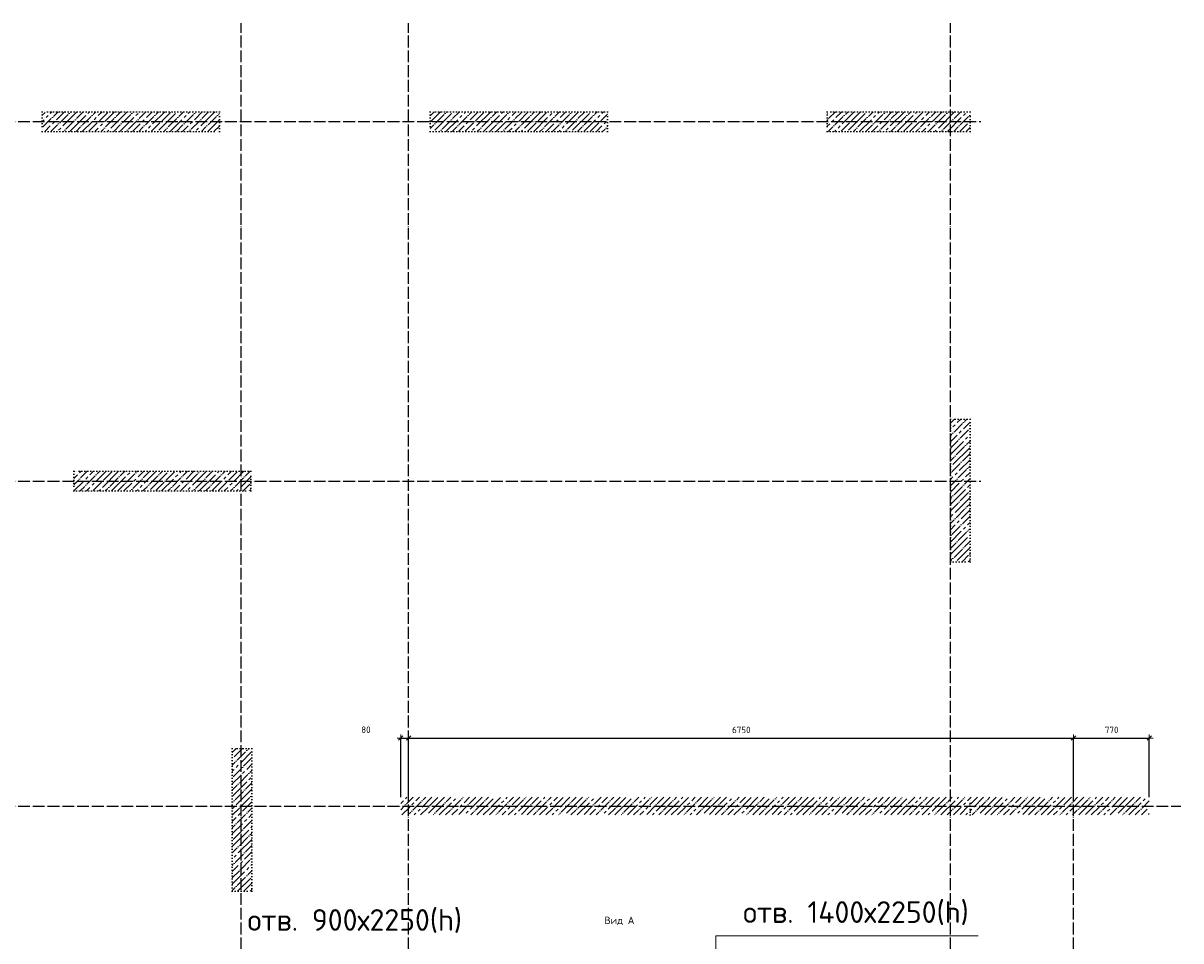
# Model space of a CAD drawing. Header units: millimetres. Extents: x -37663 to 118746, y -2869 to 47508.
# Tile 33 of 54: x 4487 to 16240, y 38172 to 47490. Entities that reach past the tile are written whole.
import ezdxf

# ---------------------------------------------------------------- set-up
doc = ezdxf.new("R2010")
doc.units = ezdxf.units.MM
doc.header["$PDMODE"] = 65
for name, pattern in [('______11', [150, 120, -15, 0, -15]), ('______5', [330, 240, -30, 30, -30]), ('______9', [30, 0, -30])]:
    doc.linetypes.add(name, pattern=pattern)
for name, color, linetype, lineweight in [('Standard', 7, 'Continuous', 25), ('Высотная отметка (окна)', 7, 'Continuous', 13), ('Колонна (1)', 7, 'Continuous', 35), ('Колонна (2)', 7, 'Continuous', 35), ('Размерная линия_ общее', 7, 'Continuous', 13), ('Стена_ общее', 7, 'Continuous', 35)]:
    doc.layers.add(name, color=color, linetype=linetype, lineweight=lineweight)
doc.layers.add('Осевая линия_ общее', color=7, linetype='______5', lineweight=13, true_color=0xa0a0a0)
doc.styles.add('ISOCPEUR', font='ISOCPEUR')
doc.dimstyles.new('DIMSTYLE_3', dxfattribs={"dimtxt": 66, "dimasz": 75, "dimexe": 0, "dimexo": 0, "dimgap": 33, "dimtad": 2, "dimdec": 0, "dimrnd": 5, "dimzin": 12, "dimdsep": 46, "dimtxsty": 'ISOCPEUR', "dimblk1": 'ALL_ML_STRICH', "dimblk2": 'ALL_ML_STRICH', "dimsah": 1, "dimcen": 0, "dimclrd": 7, "dimclre": 256, "dimclrt": 7, "dimadec": 0, "dimazin": 0, "dimtfac": 1, "dimtdec": 0, "dimtix": 1, "dimtmove": 2, "dimatfit": 3, "dimfxl": 0, "dimtzin": 0, "dimlwd": 0, "dimlwe": -3, "dimarcsym": 0})
doc.dimstyles.new('DIMSTYLE_5', dxfattribs={"dimtxt": 66, "dimasz": 75, "dimexe": 0, "dimexo": 0, "dimgap": 33, "dimtad": 2, "dimdec": 0, "dimrnd": 5, "dimzin": 12, "dimdsep": 46, "dimtxsty": 'ISOCPEUR', "dimblk1": 'ALL_ML_STRICH', "dimblk2": 'ALL_ML_STRICH', "dimsah": 1, "dimcen": 0, "dimclrd": 7, "dimclre": 256, "dimclrt": 7, "dimadec": 0, "dimazin": 0, "dimtfac": 1, "dimtdec": 0, "dimtix": 1, "dimtmove": 2, "dimatfit": 3, "dimfxl": 0, "dimtvp": 1.2, "dimtzin": 0, "dimlwd": 0, "dimlwe": -3, "dimarcsym": 0})
pattern_1 = [(45, (0, 0), (-63.63961, 63.63961), [120, -15, 0, -15]), (45, (-31.82, 31.82), (-63.63961, 63.63961), [240, -30, 30, -30])]

# ---------------------------------------------------------------- blocks, each defined once
blk = doc.blocks.new('ALL_ML_STRICH')
at = {"color": 0, "linetype": 'ByBlock', "lineweight": -2}
for p, q in [((-1, 0), (0.5, 0)), ((-0.3, -0.3), (0.3, 0.3)), ((0, -0.5), (0, 0.5))]:
    blk.add_line(p, q, dxfattribs=at)
blk = doc.blocks.new('*D206')
at = {"layer": 'DEFPOINTS', "color": 7, "linetype": 'Continuous', "lineweight": 13, "transparency": 33554687}
for p in [(8320, 40231), (8320, 39610), (8400, 39610)]:
    blk.add_point(p, dxfattribs=at)
at = {"layer": 'Размерная линия_ общее', "color": 253, "linetype": 'Continuous', "lineweight": -2, "true_color": 0xa0a0a0, "transparency": 33554687}
for p, q in [((8320, 39630), (8320, 40231)), ((8400, 39630), (8400, 40231))]:
    blk.add_line(p, q, dxfattribs=at)
at = {"layer": 'Размерная линия_ общее', "color": 7, "linetype": 'Continuous', "lineweight": -2, "transparency": 33554687}
blk.add_line((8320, 40231), (8400, 40231), dxfattribs=at)
at = {"layer": 'Размерная линия_ общее', "color": 7, "linetype": 'Continuous', "lineweight": 13, "transparency": 33554687, "xscale": 75, "yscale": 75, "zscale": 75, "rotation": 180}
blk.add_blockref('ALL_ML_STRICH', (8320, 40231), dxfattribs=at)
at = {"layer": 'Размерная линия_ общее', "color": 7, "linetype": 'Continuous', "lineweight": 13, "transparency": 33554687, "xscale": 75, "yscale": 75, "zscale": 75}
blk.add_blockref('ALL_ML_STRICH', (8400, 40231), dxfattribs=at)
at = {"layer": 'Размерная линия_ общее', "color": 7, "linetype": 'Continuous', "lineweight": 13, "transparency": 33554687, "insert": (7967, 40316), "char_height": 66, "width": 132, "attachment_point": 5, "style": 'ISOCPEUR'}
blk.add_mtext('\\A1;{80}', dxfattribs=at)
blk = doc.blocks.new('*D207')
at = {"layer": 'DEFPOINTS', "color": 7, "linetype": 'Continuous', "lineweight": 13, "transparency": 33554687}
for p in [(8400, 40231), (8400, 39610), (15150, 39630)]:
    blk.add_point(p, dxfattribs=at)
at = {"layer": 'Размерная линия_ общее', "color": 253, "linetype": 'Continuous', "lineweight": -2, "true_color": 0xa0a0a0, "transparency": 33554687}
for p, q in [((8400, 39630), (8400, 40231)), ((15150, 39650), (15150, 40231))]:
    blk.add_line(p, q, dxfattribs=at)
at = {"layer": 'Размерная линия_ общее', "color": 7, "linetype": 'Continuous', "lineweight": -2, "transparency": 33554687}
blk.add_line((8400, 40231), (15150, 40231), dxfattribs=at)
at = {"layer": 'Размерная линия_ общее', "color": 7, "linetype": 'Continuous', "lineweight": 13, "transparency": 33554687, "xscale": 75, "yscale": 75, "zscale": 75, "rotation": 180}
blk.add_blockref('ALL_ML_STRICH', (8400, 40231), dxfattribs=at)
at = {"layer": 'Размерная линия_ общее', "color": 7, "linetype": 'Continuous', "lineweight": 13, "transparency": 33554687, "xscale": 75, "yscale": 75, "zscale": 75}
blk.add_blockref('ALL_ML_STRICH', (15150, 40231), dxfattribs=at)
at = {"layer": 'Размерная линия_ общее', "color": 7, "linetype": 'Continuous', "lineweight": 13, "transparency": 33554687, "insert": (11778, 40314), "char_height": 66, "width": 264, "attachment_point": 5, "style": 'ISOCPEUR'}
blk.add_mtext('\\A1;{6750}', dxfattribs=at)
blk = doc.blocks.new('*D208')
at = {"layer": 'DEFPOINTS', "color": 7, "linetype": 'Continuous', "lineweight": 13, "transparency": 33554687}
for p in [(15150, 40231), (15150, 39630), (15920, 39610)]:
    blk.add_point(p, dxfattribs=at)
at = {"layer": 'Размерная линия_ общее', "color": 253, "linetype": 'Continuous', "lineweight": -2, "true_color": 0xa0a0a0, "transparency": 33554687}
for p, q in [((15150, 39650), (15150, 40231)), ((15920, 39630), (15920, 40231))]:
    blk.add_line(p, q, dxfattribs=at)
at = {"layer": 'Размерная линия_ общее', "color": 7, "linetype": 'Continuous', "lineweight": -2, "transparency": 33554687}
blk.add_line((15150, 40231), (15920, 40231), dxfattribs=at)
at = {"layer": 'Размерная линия_ общее', "color": 7, "linetype": 'Continuous', "lineweight": 13, "transparency": 33554687, "xscale": 75, "yscale": 75, "zscale": 75, "rotation": 180}
blk.add_blockref('ALL_ML_STRICH', (15150, 40231), dxfattribs=at)
at = {"layer": 'Размерная линия_ общее', "color": 7, "linetype": 'Continuous', "lineweight": 13, "transparency": 33554687, "xscale": 75, "yscale": 75, "zscale": 75}
blk.add_blockref('ALL_ML_STRICH', (15920, 40231), dxfattribs=at)
at = {"layer": 'Размерная линия_ общее', "color": 7, "linetype": 'Continuous', "lineweight": 13, "transparency": 33554687, "insert": (15538, 40314), "char_height": 66, "width": 198, "attachment_point": 5, "style": 'ISOCPEUR'}
blk.add_mtext('\\A1;{770}', dxfattribs=at)
blk = doc.blocks.new('СЛОЖНЫЙ_ОБЪЕКТ_1')
at = {"layer": 'Осевая линия_ общее', "color": 253, "linetype": '______11', "lineweight": -3, "true_color": 0xa0a0a0, "transparency": 33554687}
for p, q in [((6700, -2590), (6700, 47490)), ((8400, -2590), (8400, 47490)), ((13900, -2590), (13900, 47490)), ((-2770, 46490), (14210, 46490)), ((-2770, 42840), (14210, 42840)), ((15150, -2590), (15150, 40000)), ((-2770, 39540), (16240, 39540))]:
    blk.add_line(p, q, dxfattribs=at)

msp = doc.modelspace()

# ---------------------------------------------------------------- hatches: boundary and pattern name
at = {"layer": 'Колонна (1)', "lineweight": 18, "transparency": 33554687}
h = msp.add_hatch(dxfattribs=at)
h.set_pattern_fill('__________539', color=256, scale=30, style=0, pattern_type=2)
h.set_pattern_definition(pattern_1)
h.paths.add_polyline_path([(6480, 46590), (4680, 46590), (4680, 46390), (6480, 46390)], flags=0)
h = msp.add_hatch(dxfattribs=at)
h.set_pattern_fill('__________539', color=256, scale=30, style=0, pattern_type=2)
h.set_pattern_definition(pattern_1)
h.paths.add_polyline_path([(10420, 46590), (8620, 46590), (8620, 46390), (10420, 46390)], flags=0)
h = msp.add_hatch(dxfattribs=at)
h.set_pattern_fill('__________539', color=256, scale=30, style=0, pattern_type=2)
h.set_pattern_definition(pattern_1)
h.paths.add_polyline_path([(6800, 42940), (5000, 42940), (5000, 42740), (6800, 42740)], flags=0)
at = {"layer": 'Колонна (2)', "lineweight": 18, "transparency": 33554687}
h = msp.add_hatch(dxfattribs=at)
h.set_pattern_fill('__________539', color=256, scale=30, style=0, pattern_type=2)
h.set_pattern_definition(pattern_1)
h.paths.add_polyline_path([(12650, 46390), (14100, 46390), (14100, 46590), (12650, 46590)], flags=0)
h = msp.add_hatch(dxfattribs=at)
h.set_pattern_fill('__________539', color=256, scale=30, style=0, pattern_type=2)
h.set_pattern_definition(pattern_1)
h.paths.add_polyline_path([(13900, 43470), (13900, 42020), (14100, 42020), (14100, 43470)], flags=0)
h = msp.add_hatch(dxfattribs=at)
h.set_pattern_fill('__________539', color=256, scale=30, style=0, pattern_type=2)
h.set_pattern_definition(pattern_1)
h.paths.add_polyline_path([(6610, 40125), (6610, 38675), (6810, 38675), (6810, 40125)], flags=0)
at = {"layer": 'Стена_ общее', "linetype": 'Continuous', "lineweight": 18, "transparency": 33554687}
h = msp.add_hatch(dxfattribs=at)
h.set_pattern_fill('__________539', scale=30, style=0, pattern_type=2)
h.set_pattern_definition(pattern_1)
h.paths.add_polyline_path([(14100, 39630), (8320, 39630), (8320, 39450), (14100, 39450)], flags=0)
h = msp.add_hatch(dxfattribs=at)
h.set_pattern_fill('__________539', scale=30, style=0, pattern_type=2)
h.set_pattern_definition(pattern_1)
h.paths.add_polyline_path([(15920, 39630), (14100, 39630), (14100, 39450), (15920, 39450)], flags=0)

# ---------------------------------------------------------------- linework, layer by layer
at = {"layer": 'Высотная отметка (окна)', "color": 7, "linetype": 'Continuous', "lineweight": 13, "transparency": 33554687}
msp.add_lwpolyline([(11520.8, 36430), (11520.8, 38221.9), (14180.8, 38221.9)], dxfattribs=at)
at = {"layer": 'Колонна (1)', "color": 7, "linetype": '______9', "lineweight": -3, "transparency": 33554687}
for p, q in [((6480, 46590), (4680, 46590)), ((4680, 46590), (4680, 46390)), ((6480, 46390), (6480, 46590)), ((10420, 46590), (8620, 46590)), ((8620, 46590), (8620, 46390)), ((10420, 46390), (10420, 46590)), ((4680, 46390), (6480, 46390)), ((8620, 46390), (10420, 46390)), ((6800, 42940), (5000, 42940)), ((5000, 42940), (5000, 42740)), ((6800, 42740), (6800, 42940)), ((5000, 42740), (6800, 42740))]:
    msp.add_line(p, q, dxfattribs=at)
at = {"layer": 'Колонна (2)', "color": 7, "linetype": '______9', "lineweight": -3, "transparency": 33554687}
for p, q in [((14100, 46590), (12650, 46590)), ((12650, 46590), (12650, 46390)), ((14100, 46390), (14100, 46590)), ((12650, 46390), (14100, 46390)), ((13900, 43470), (13900, 42020)), ((14100, 43470), (13900, 43470)), ((14100, 42020), (14100, 43470)), ((13900, 42020), (14100, 42020)), ((6610, 40125), (6610, 38675)), ((6810, 40125), (6610, 40125)), ((6810, 38675), (6810, 40125)), ((6610, 38675), (6810, 38675))]:
    msp.add_line(p, q, dxfattribs=at)
at = {"layer": 'Стена_ общее', "color": 7, "linetype": '______9', "lineweight": -3, "transparency": 33554687}
msp.add_line((14100, 39450), (14100, 39630), dxfattribs=at)

# ---------------------------------------------------------------- block references
at = {"layer": 'Осевая линия_ общее', "color": 253, "linetype": '______11', "lineweight": -3, "true_color": 0xa0a0a0, "transparency": 33554687}
msp.add_blockref('СЛОЖНЫЙ_ОБЪЕКТ_1', (0, 0), dxfattribs=at)

# ---------------------------------------------------------------- texts
at = {"layer": 'Standard', "color": 7, "linetype": 'Continuous', "lineweight": 13, "transparency": 33554687, "insert": (10540.3, 38374.3), "char_height": 75, "width": 313.077, "attachment_point": 5, "style": 'ISOCPEUR'}
msp.add_mtext('\\A1;{\\fISOCPEUR|i0|b0;\\H75.000000;\\W1.000000;\\C7;Вид А}\\P', dxfattribs=at)
at = {"layer": 'Высотная отметка (окна)', "color": 7, "linetype": 'Continuous', "lineweight": 13, "transparency": 33554687, "char_height": 66, "attachment_point": 7, "style": 'ISOCPEUR'}
for s, insert, width in [('\\A1;{\\fISOCPEUR|i0|b0;\\H220.000000;\\W1.000000;\\C7;отв. 1400х2250(h)}\\P', (11795.8, 38332.6), 2504.106), ('\\A1;{\\fISOCPEUR|i0|b0;\\H220.000000;\\W1.000000;\\C7;отв. 900х2250(h)}\\P', (6764.8, 38252.6), 2373.905)]:
    msp.add_mtext(s, dxfattribs=dict(at, insert=insert, width=width))

# ---------------------------------------------------------------- dimensions: what is measured, and where the dimension line sits
at = {"layer": 'Размерная линия_ общее', "color": 7, "linetype": 'Continuous', "lineweight": 13, "transparency": 33554687}
for base, p1, p2, dimstyle, picture, middle in [((8400, 40231.2), (8320, 39630), (8400, 39630), 'DIMSTYLE_5', '*D206', (7967, 40316.3)), ((15150, 40231.2), (8400, 39630), (15150, 39650), 'DIMSTYLE_3', '*D207', (11778.3, 40314.2)), ((15920, 40231.2), (15150, 39650), (15920, 39630), 'DIMSTYLE_3', '*D208', (15538.3, 40314.2))]:
    dim = msp.add_linear_dim(base=base, p1=p1, p2=p2, dimstyle=dimstyle, override={"dimpost": '<>', "dimclrd": 7, "dimclre": 253, "dimclrt": 7, "dimlwd": 0, "dimlwe": 65533}, dxfattribs=at)
    dim.commit()
    dim.dimension.update_dxf_attribs({"geometry": picture, "text_midpoint": middle, "dimtype": 160})

doc.saveas('drawing.dxf')
